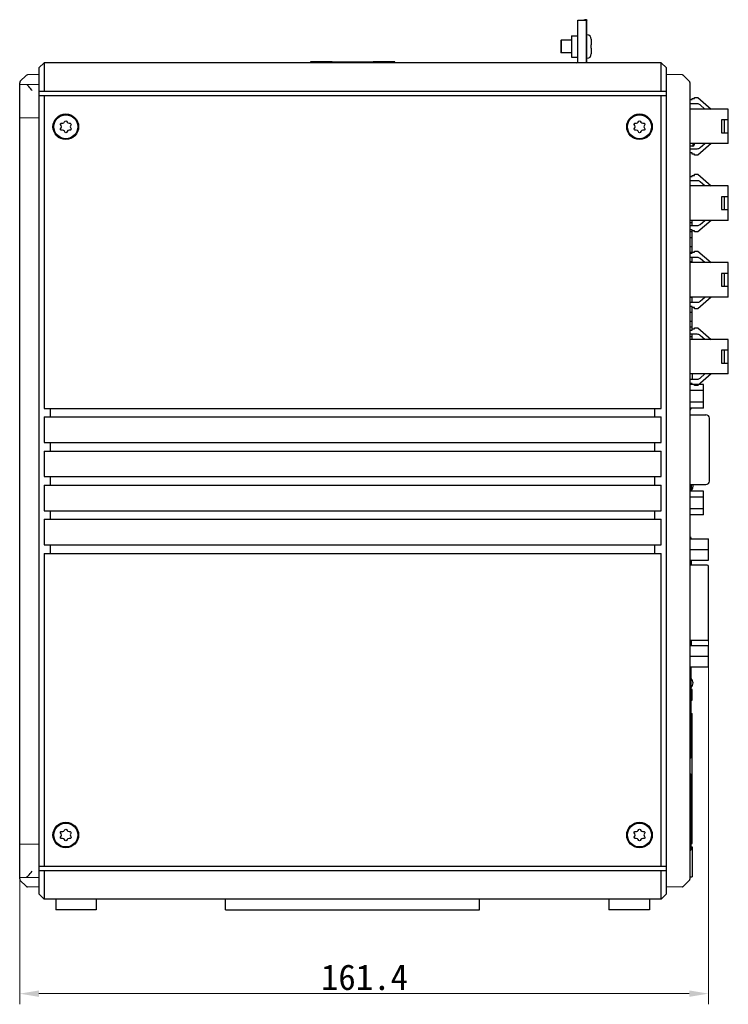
# Model space of a CAD drawing. Header units: millimetres. Extents: x 14 to 562, y 73 to 318.
# Tile 14 of 15: x 212 to 378, y 73 to 304. Entities that reach past the tile are written whole.
import ezdxf

# ---------------------------------------------------------------- set-up
doc = ezdxf.new("R2010")
doc.units = ezdxf.units.MM
doc.header["$LTSCALE"] = 32.67
doc.header["$PDMODE"] = 3
doc.header["$PDSIZE"] = 8
doc.layers.get('0').update_dxf_attribs({"linetype": 'CONTINUOUS', "lineweight": 30})
doc.layers.get('Defpoints').update_dxf_attribs({"linetype": 'CONTINUOUS'})
for name, color, linetype in [('00_COMPONENTS', 7, 'CONTINUOUS'), ('51__DRAFT_DIMS', 7, 'CONTINUOUS'), ('MANIFOLD_SOLID_BREP_5066', 7, 'CONTINUOUS')]:
    doc.layers.add(name, color=color, linetype=linetype)
doc.styles.get("Standard").update_dxf_attribs({"font": 'simfang.ttf'})
doc.dimstyles.new('DIMSTYLE_1', dxfattribs={"dimtxt": 6, "dimasz": 4.5, "dimexe": 2.5, "dimexo": 0, "dimgap": 0.75, "dimtad": 1, "dimdsep": 46, "dimtxsty": 'Standard', "dimblk": '_FILLED', "dimcen": 0.09, "dimclrd": 8, "dimclre": 8, "dimclrt": 7, "dimadec": 0, "dimazin": 0, "dimtp": 0.001, "dimtm": 0.001, "dimtfac": 1, "dimtofl": 0, "dimtmove": 0, "dimatfit": 2, "dimldrblk": '_FILLED', "dimfxl": 1, "dimtolj": 1, "dimlwd": 15, "dimlwe": 15, "dimarcsym": 0})

# ---------------------------------------------------------------- blocks, each defined once
blk = doc.blocks.new('_FILLED')
at = {"color": 0, "linetype": 'ByBlock'}
blk.add_solid([(0, 0), (-1, 0.167), (-1, -0.167)], dxfattribs=at)
blk = doc.blocks.new('*D6')
at = {"layer": '51__DRAFT_DIMS', "color": 8, "lineweight": 15, "transparency": 16777216}
for p, q in [((373.74, 159.18), (373.74, 73.48)), ((212.37, 111.05), (212.37, 73.48)), ((216.87, 75.98), (369.24, 75.98))]:
    blk.add_line(p, q, dxfattribs=at)
at = {"layer": 'Defpoints', "color": 0, "lineweight": 15, "transparency": 16777216}
for p in [(373.74, 159.18), (212.37, 111.05), (373.74, 75.98)]:
    blk.add_point(p, dxfattribs=at)
at = {"layer": '51__DRAFT_DIMS', "color": 8, "lineweight": 15, "transparency": 16777216, "xscale": 4.5, "yscale": 4.5, "zscale": 4.5, "rotation": 180}
blk.add_blockref('_FILLED', (212.37, 75.98), dxfattribs=at)
at = {"layer": '51__DRAFT_DIMS', "color": 8, "lineweight": 15, "transparency": 16777216, "xscale": 4.5, "yscale": 4.5, "zscale": 4.5}
blk.add_blockref('_FILLED', (373.74, 75.98), dxfattribs=at)
at = {"layer": '51__DRAFT_DIMS', "color": 7, "transparency": 16777216, "insert": (293.14, 82.84), "char_height": 6, "attachment_point": 2}
blk.add_mtext('\\A1;161.4', dxfattribs=at)

msp = doc.modelspace()

# ---------------------------------------------------------------- linework, layer by layer
at = {"layer": '00_COMPONENTS', "color": 7}
for p, q in [((343.122, 294.159), (343.122, 304.159)), ((343.122, 304.159), (345.122, 304.159)), ((344.535, 304.186), (344.79, 304.22)), ((344.539, 304.16), (345.181, 304.246)), ((345.181, 304.246), (344.79, 304.22)), ((345.122, 294.159), (345.122, 304.159)), ((345.222, 304.159), (345.122, 304.159)), ((345.222, 294.159), (345.222, 304.159)), ((341.622, 300.459), (343.122, 300.459)), ((341.622, 300.456), (341.622, 295.461)), ((345.272, 300.709), (345.222, 300.709)), ((339.122, 299.359), (339.222, 299.459)), ((339.122, 299.359), (339.122, 296.559)), ((339.222, 299.459), (339.222, 296.459)), ((341.622, 299.459), (339.222, 299.459)), ((346.272, 299.709), (346.271, 299.708)), ((346.271, 298.359), (346.272, 298.359)), ((346.272, 299.662), (346.272, 298.359)), ((339.122, 296.559), (339.222, 296.459)), ((341.622, 296.459), (339.222, 296.459)), ((341.622, 295.459), (343.122, 295.459)), ((346.272, 297.559), (346.271, 297.559)), ((346.271, 296.209), (346.272, 296.209)), ((346.272, 297.559), (346.272, 296.255)), ((218.072, 294.159), (216.872, 292.959)), ((218.072, 294.159), (218.072, 287.459)), ((362.672, 294.159), (218.072, 294.159)), ((280.461, 294.399), (280.461, 294.159)), ((285.572, 294.399), (280.461, 294.399)), ((285.372, 294.297), (285.372, 294.147)), ((285.572, 294.399), (295.172, 294.399)), ((300.283, 294.399), (295.172, 294.399)), ((295.372, 294.297), (295.372, 294.147)), ((300.283, 294.159), (300.283, 294.399)), ((345.272, 295.209), (345.222, 295.209)), ((362.672, 287.459), (362.672, 294.159)), ((362.672, 294.159), (363.872, 292.959)), ((213.888, 291.175), (212.518, 289.805)), ((216.872, 291.367), (214.233, 291.321)), ((216.872, 292.959), (216.872, 99.359)), ((363.872, 99.359), (363.872, 292.959)), ((367.61, 291.302), (363.872, 291.367)), ((369.284, 289.746), (367.817, 291.214)), ((212.372, 102.866), (212.372, 289.451)), ((212.372, 289.054), (216.872, 289.132)), ((369.372, 289.534), (369.372, 102.783)), ((216.872, 287.459), (363.872, 287.459)), ((216.872, 286.459), (363.872, 286.459)), ((218.072, 286.459), (218.072, 213.159)), ((362.672, 213.159), (362.672, 286.459)), ((369.372, 285.509), (369.871, 285.509)), ((371.096, 284.509), (369.372, 284.509)), ((369.871, 285.509), (369.871, 285.759)), ((369.871, 285.759), (370.471, 285.759)), ((370.471, 285.759), (370.471, 286.009)), ((370.471, 286.009), (371.271, 286.009)), ((371.271, 286.009), (374.372, 283.309)), ((372.849, 283.309), (371.753, 284.263)), ((378.372, 283.309), (369.372, 283.309)), ((378.372, 275.209), (378.372, 283.309)), ((216.872, 281.185), (212.372, 281.263)), ((376.772, 280.759), (376.772, 277.759)), ((378.372, 280.759), (376.772, 280.759)), ((377.372, 280.759), (377.372, 277.759)), ((376.772, 277.759), (378.372, 277.759)), ((378.372, 275.209), (369.372, 275.209)), ((370.372, 275.209), (370.372, 274.898)), ((374.372, 275.209), (371.271, 272.509)), ((371.753, 274.254), (372.849, 275.209)), ((370.082, 274.598), (369.372, 274.574)), ((369.372, 274.009), (371.096, 274.009)), ((369.871, 273.009), (369.372, 273.009)), ((369.871, 272.759), (369.871, 273.009)), ((370.471, 272.759), (369.871, 272.759)), ((370.471, 272.509), (370.471, 272.759)), ((371.271, 272.509), (370.471, 272.509)), ((369.871, 267.509), (369.871, 267.759)), ((369.871, 267.759), (370.471, 267.759)), ((370.471, 267.759), (370.471, 268.009)), ((370.471, 268.009), (371.271, 268.009)), ((371.271, 268.009), (374.372, 265.309)), ((369.372, 267.509), (369.871, 267.509)), ((371.096, 266.509), (369.372, 266.509)), ((372.849, 265.309), (371.753, 266.263)), ((378.372, 265.309), (369.372, 265.309)), ((378.372, 257.209), (378.372, 265.309)), ((378.372, 262.759), (376.772, 262.759)), ((376.772, 262.759), (376.772, 259.759)), ((377.372, 262.759), (377.372, 259.759)), ((376.772, 259.759), (378.372, 259.759)), ((378.372, 257.209), (369.372, 257.209)), ((369.872, 256.649), (369.372, 256.649)), ((369.872, 256.009), (369.872, 257.209)), ((374.372, 257.209), (371.271, 254.509)), ((371.753, 256.254), (372.849, 257.209)), ((369.372, 256.009), (371.096, 256.009)), ((369.871, 255.009), (369.372, 255.009)), ((369.372, 254.577), (369.872, 254.577)), ((369.871, 254.759), (369.871, 255.009)), ((370.471, 254.759), (369.871, 254.759)), ((369.872, 249.759), (369.872, 254.759)), ((370.471, 254.509), (370.471, 254.759)), ((371.271, 254.509), (370.471, 254.509)), ((369.872, 253.149), (369.372, 253.149)), ((369.372, 251.077), (369.872, 251.077)), ((369.872, 249.649), (369.372, 249.649)), ((369.372, 249.509), (369.871, 249.509)), ((369.871, 249.759), (370.471, 249.759)), ((369.871, 249.509), (369.871, 249.759)), ((370.471, 250.009), (371.271, 250.009)), ((370.471, 249.759), (370.471, 250.009)), ((371.271, 250.009), (374.372, 247.309)), ((371.096, 248.509), (369.372, 248.509)), ((369.372, 247.577), (369.872, 247.577)), ((378.372, 247.309), (369.372, 247.309)), ((369.872, 247.309), (369.872, 248.509)), ((372.849, 247.309), (371.753, 248.263)), ((378.372, 239.209), (378.372, 247.309)), ((378.372, 244.759), (376.772, 244.759)), ((376.772, 244.759), (376.772, 241.759)), ((377.372, 244.759), (377.372, 241.759)), ((376.772, 241.759), (378.372, 241.759)), ((378.372, 239.209), (369.372, 239.209)), ((369.872, 239.149), (369.372, 239.149)), ((369.372, 238.009), (371.096, 238.009)), ((369.872, 238.009), (369.872, 239.209)), ((374.372, 239.209), (371.271, 236.509)), ((371.753, 238.254), (372.849, 239.209)), ((369.871, 237.009), (369.372, 237.009)), ((369.872, 235.649), (369.372, 235.649)), ((369.871, 236.759), (369.871, 237.009)), ((370.471, 236.759), (369.871, 236.759)), ((369.872, 231.759), (369.872, 236.759)), ((370.471, 236.509), (370.471, 236.759)), ((371.271, 236.509), (370.471, 236.509)), ((369.372, 233.577), (369.872, 233.577)), ((369.872, 232.149), (369.372, 232.149)), ((369.372, 231.509), (369.871, 231.509)), ((369.871, 231.759), (370.471, 231.759)), ((369.871, 231.509), (369.871, 231.759)), ((370.471, 232.009), (371.271, 232.009)), ((370.471, 231.759), (370.471, 232.009)), ((371.271, 232.009), (374.372, 229.309)), ((371.096, 230.509), (369.372, 230.509)), ((378.372, 229.309), (369.372, 229.309)), ((372.849, 229.309), (371.753, 230.263)), ((378.372, 221.209), (378.372, 229.309)), ((378.372, 226.759), (376.772, 226.759)), ((376.772, 226.759), (376.772, 223.759)), ((377.372, 226.759), (377.372, 223.759)), ((376.772, 223.759), (378.372, 223.759)), ((378.372, 221.209), (369.372, 221.209)), ((369.372, 220.009), (371.096, 220.009)), ((369.872, 221.209), (369.872, 220.009)), ((374.372, 221.209), (371.271, 218.509)), ((371.753, 220.254), (372.849, 221.209)), ((369.871, 219.009), (369.372, 219.009)), ((370.471, 218.711), (369.372, 218.711)), ((369.871, 218.759), (369.871, 219.009)), ((370.471, 218.759), (369.871, 218.759)), ((369.872, 218.711), (369.872, 218.759)), ((370.471, 218.509), (370.471, 218.759)), ((371.271, 218.509), (370.471, 218.509)), ((218.072, 213.159), (362.672, 213.159)), ((219.572, 211.159), (219.572, 213.159)), ((361.172, 211.159), (361.172, 213.159)), ((369.572, 213.184), (369.572, 213.009)), ((218.072, 211.159), (218.072, 205.159)), ((218.072, 211.159), (362.672, 211.159)), ((362.672, 205.159), (362.672, 211.159)), ((218.072, 205.159), (362.672, 205.159)), ((218.072, 203.159), (218.072, 197.159)), ((218.072, 203.159), (362.672, 203.159)), ((219.572, 203.159), (219.572, 205.159)), ((361.172, 203.159), (361.172, 205.159)), ((362.672, 197.159), (362.672, 203.159)), ((218.072, 197.159), (362.672, 197.159)), ((219.572, 195.159), (219.572, 197.159)), ((361.172, 195.159), (361.172, 197.159)), ((218.072, 195.159), (218.072, 189.159)), ((218.072, 195.159), (362.672, 195.159)), ((362.672, 189.159), (362.672, 195.159)), ((369.672, 195.294), (369.672, 193.734)), ((218.072, 189.159), (362.672, 189.159)), ((218.072, 187.159), (218.072, 181.159)), ((218.072, 187.159), (362.672, 187.159)), ((219.572, 187.159), (219.572, 189.159)), ((361.172, 187.159), (361.172, 189.159)), ((362.672, 181.159), (362.672, 187.159)), ((369.472, 182.659), (369.372, 182.659)), ((369.372, 182.579), (369.392, 182.559)), ((369.372, 182.559), (373.742, 182.559)), ((369.472, 182.659), (369.472, 182.559)), ((369.672, 182.659), (369.672, 182.559)), ((373.742, 177.559), (373.742, 182.559)), ((218.072, 181.159), (362.672, 181.159)), ((219.572, 179.159), (219.572, 181.159)), ((361.172, 179.159), (361.172, 181.159)), ((369.372, 180.059), (373.742, 180.059)), ((218.072, 179.159), (218.072, 105.859)), ((218.072, 179.159), (362.672, 179.159)), ((362.672, 105.859), (362.672, 179.159)), ((369.372, 177.559), (373.742, 177.559)), ((373.442, 176.384), (369.372, 176.384)), ((369.672, 177.559), (369.672, 176.384)), ((373.742, 159.044), (373.742, 176.084)), ((373.442, 158.744), (369.372, 158.744)), ((369.372, 157.569), (373.742, 157.569)), ((369.672, 158.744), (369.672, 157.569)), ((373.742, 152.569), (373.742, 157.569)), ((369.372, 155.069), (373.742, 155.069)), ((369.372, 152.569), (373.742, 152.569)), ((369.672, 131.559), (369.672, 152.569)), ((369.583, 148.759), (369.372, 148.759)), ((369.672, 148.859), (369.422, 148.859)), ((369.422, 148.859), (369.422, 148.784)), ((369.422, 148.784), (369.672, 148.784)), ((369.942, 147.289), (369.672, 147.289)), ((369.942, 144.789), (369.942, 147.289)), ((369.672, 144.789), (369.942, 144.789)), ((369.672, 141.639), (369.872, 141.639)), ((369.872, 135.629), (369.872, 141.639)), ((369.942, 135.629), (369.672, 135.629)), ((369.942, 133.129), (369.942, 135.629)), ((369.372, 131.659), (369.583, 131.659)), ((369.672, 131.633), (369.422, 131.633)), ((369.422, 131.633), (369.422, 131.559)), ((369.422, 131.559), (369.672, 131.559)), ((369.942, 133.129), (369.672, 133.129)), ((369.872, 125.589), (369.872, 133.129)), ((369.583, 127.059), (369.372, 127.059)), ((369.672, 127.159), (369.422, 127.159)), ((369.422, 127.159), (369.422, 127.084)), ((369.422, 127.084), (369.672, 127.084)), ((369.672, 109.859), (369.672, 127.159)), ((369.942, 125.589), (369.672, 125.589)), ((369.942, 123.089), (369.942, 125.589)), ((369.672, 123.089), (369.942, 123.089)), ((369.872, 113.929), (369.872, 123.089)), ((369.942, 113.929), (369.672, 113.929)), ((369.942, 111.429), (369.942, 113.929)), ((212.372, 111.054), (216.872, 111.132)), ((369.942, 111.429), (369.672, 111.429)), ((369.672, 111.159), (369.872, 111.159)), ((369.872, 111.159), (369.872, 111.429)), ((369.372, 109.959), (369.583, 109.959)), ((369.672, 109.933), (369.422, 109.933)), ((369.422, 109.933), (369.422, 109.859)), ((369.422, 109.859), (369.672, 109.859)), ((369.672, 110.359), (369.872, 110.359)), ((369.872, 110.357), (369.872, 103.36)), ((216.872, 105.859), (363.872, 105.859)), ((216.872, 104.859), (363.872, 104.859)), ((218.072, 104.859), (218.072, 98.159)), ((362.672, 98.159), (362.672, 104.859)), ((212.372, 103.263), (216.872, 103.185)), ((212.518, 102.512), (213.888, 101.143)), ((369.284, 102.571), (367.817, 101.103)), ((369.472, 103.359), (369.872, 103.359)), ((216.872, 100.95), (214.233, 100.996)), ((218.072, 98.159), (216.872, 99.359)), ((362.672, 98.159), (363.872, 99.359)), ((367.61, 101.015), (363.872, 100.95)), ((362.672, 98.159), (218.072, 98.159)), ((220.822, 98.159), (220.822, 95.659)), ((230.322, 98.159), (230.322, 95.659)), ((260.622, 95.659), (260.622, 98.159)), ((320.122, 95.659), (320.122, 98.159)), ((350.422, 98.159), (350.422, 95.659)), ((359.922, 98.159), (359.922, 95.659)), ((230.322, 95.659), (220.822, 95.659)), ((260.622, 95.659), (320.122, 95.659)), ((359.922, 95.659), (350.422, 95.659))]:
    msp.add_line(p, q, dxfattribs=at)
at = {"layer": '00_COMPONENTS', "color": 4}
for p, q in [((282.131, 294.159), (282.372, 294.399)), ((295.583, 294.159), (295.824, 294.399)), ((298.946, 294.159), (299.187, 294.399)), ((370.082, 275.209), (370.082, 274.598)), ((369.872, 229.884), (369.372, 229.884)), ((369.872, 229.309), (369.872, 230.509))]:
    msp.add_line(p, q, dxfattribs=at)
at = {"layer": '00_COMPONENTS', "color": 7}
for centre, radius in [((223.172, 279.159), 3), ((223.172, 279.159), 2.8), ((357.572, 279.159), 3), ((357.572, 279.159), 2.8), ((223.172, 113.159), 3), ((223.172, 113.159), 2.8), ((357.572, 113.159), 3), ((357.572, 113.159), 2.8)]:
    msp.add_circle(centre, radius, dxfattribs=at)
for centre, radius, start, end in [((345.125, 304.159), 0.097, 0.00016, 3.02436), ((345.272, 299.709), 1, 0, 90), ((345.219, 299.662), 1.053, 359.99928, 2.51106), ((345.272, 296.209), 1, 270, 0), ((345.22, 296.255), 1.052, 357.90482, 358.32238), ((345.221, 296.255), 1.051, 357.48794, 357.90482), ((345.217, 296.255), 1.055, 359.57947, 0.00002), ((345.218, 296.255), 1.054, 359.15971, 359.57947), ((345.219, 296.255), 1.053, 358.74068, 359.15971), ((345.22, 296.255), 1.053, 358.32238, 358.74067), ((342.922, 294.359), 0.2, 270, 0), ((214.242, 290.821), 0.5, 91, 135), ((367.605, 291.002), 0.3, 45, 89), ((212.872, 289.451), 0.5, 135, 180), ((368.722, 289.601), 0.5, 40, 45), ((369.072, 289.534), 0.3, 0, 45), ((371.096, 283.509), 1, 48.95698, 90), ((223.172, 279.159), 1.4, 145.90414, 153.13631), ((221.66, 279.159), 0.488, 327.1925, 32.8075), ((222.486, 280.379), 0.372, 265.30431, 334.69569), ((223.913, 280.442), 0.462, 206.76577, 273.23423), ((224.572, 279.174), 0.372, 145.30431, 214.69569), ((357.572, 279.159), 1.4, 145.90414, 153.13631), ((356.06, 279.159), 0.488, 327.1925, 32.8075), ((356.886, 280.379), 0.372, 265.30431, 334.69569), ((358.313, 280.442), 0.462, 206.76577, 273.23423), ((358.972, 279.174), 0.372, 145.30431, 214.69569), ((222.431, 277.876), 0.462, 26.76577, 93.23423), ((223.928, 277.849), 0.488, 87.1925, 152.8075), ((356.831, 277.876), 0.462, 26.76577, 93.23423), ((358.328, 277.849), 0.488, 87.1925, 152.8075), ((370.072, 274.898), 0.3, 272, 0), ((371.096, 275.009), 1, 270, 311.04302), ((371.096, 265.509), 1, 48.95698, 90), ((371.096, 257.009), 1, 270, 311.04302), ((371.096, 247.509), 1, 48.95698, 90), ((371.096, 239.009), 1, 270, 311.04302), ((371.096, 229.509), 1, 48.95698, 90), ((371.096, 221.009), 1, 270, 311.04302), ((369.172, 213.009), 0.4, 300.00737, 0), ((368.613, 194.899), 1.5, 314.92575, 15.27028), ((369.272, 182.659), 0.4, 0, 75.49601), ((369.272, 182.659), 0.2, 0, 59.99123), ((373.442, 176.084), 0.3, 0, 90), ((368.613, 159.669), 1.5, 314.92575, 321.9208), ((373.442, 159.044), 0.3, 270, 0), ((369.172, 148.859), 0.5, 0, 66.41332), ((368.613, 148.799), 1.5, 314.92575, 45.07425), ((369.172, 131.559), 0.5, 293.58262, 0), ((369.172, 131.559), 0.25, 323.19398, 0), ((369.172, 127.159), 0.5, 0, 66.41332), ((223.172, 113.159), 1.4, 145.90414, 153.13631), ((221.66, 113.159), 0.488, 327.1925, 32.8075), ((222.486, 114.379), 0.372, 265.30431, 334.69569), ((223.913, 114.442), 0.462, 206.76577, 273.23423), ((224.572, 113.174), 0.372, 145.30431, 214.69569), ((357.572, 113.159), 1.4, 145.90414, 153.13631), ((356.06, 113.159), 0.488, 327.1925, 32.8075), ((356.886, 114.379), 0.372, 265.30431, 334.69569), ((358.313, 114.442), 0.462, 206.76577, 273.23423), ((358.972, 113.174), 0.372, 145.30431, 214.69569), ((222.431, 111.876), 0.462, 26.76577, 93.23423), ((223.928, 111.849), 0.488, 87.1925, 152.8075), ((356.831, 111.876), 0.462, 26.76577, 93.23423), ((358.328, 111.849), 0.488, 87.1925, 152.8075), ((369.172, 109.859), 0.5, 293.58262, 0), ((369.172, 109.859), 0.25, 323.19398, 0), ((212.872, 102.866), 0.5, 180, 225), ((369.072, 102.783), 0.3, 315, 0), ((369.522, 103.059), 0.3, 99.59407, 120.01075), ((214.242, 101.496), 0.5, 225, 269), ((367.605, 101.315), 0.3, 271, 315.00001)]:
    msp.add_arc(centre, radius, start, end, dxfattribs=at)
for points, knots in [([(345.181, 304.246), (345.187, 304.24), (345.207, 304.216), (345.221, 304.186), (345.222, 304.164)], [0, 0, 0, 0, 0.2829102, 1, 1, 1, 1]), ([(285.472, 294.397), (285.447, 294.397), (285.393, 294.376), (285.372, 294.323), (285.372, 294.297)], [0, 0, 0, 0, 0.5000265, 1, 1, 1, 1]), ([(285.472, 294.397), (285.472, 294.4), (285.488, 294.395), (285.513, 294.403), (285.549, 294.399), (285.572, 294.399)], [0, 0, 0, 0, 0.0791588, 0.2963811, 1, 1, 1, 1]), ([(295.172, 294.399), (295.196, 294.399), (295.231, 294.403), (295.257, 294.395), (295.272, 294.4), (295.272, 294.397)], [0, 0, 0, 0, 0.7107528, 0.9241614, 1, 1, 1, 1]), ([(295.272, 294.397), (295.298, 294.397), (295.351, 294.376), (295.372, 294.323), (295.372, 294.297)], [0, 0, 0, 0, 0.5000269, 1, 1, 1, 1]), ([(215.32, 287.659), (215.211, 287.779), (214.784, 288.253), (214.357, 288.727), (214.041, 289.083)], [0, 0, 0, 0, 0.2538934, 1, 1, 1, 1]), ([(222.07, 279.423), (221.938, 279.628), (221.842, 279.935), (222.172, 280.024), (222.455, 280.008)], [0, 0, 0, 0, 0.4792334, 1, 1, 1, 1]), ([(222.822, 280.22), (222.934, 280.456), (223.177, 280.664), (223.391, 280.45), (223.5, 280.233)], [0, 0, 0, 0, 0.5049985, 1, 1, 1, 1]), ([(223.939, 279.98), (224.181, 279.994), (224.473, 279.916), (224.415, 279.601), (224.266, 279.386)], [0, 0, 0, 0, 0.4950015, 1, 1, 1, 1]), ([(356.47, 279.423), (356.338, 279.628), (356.242, 279.935), (356.572, 280.024), (356.855, 280.008)], [0, 0, 0, 0, 0.4792334, 1, 1, 1, 1]), ([(357.222, 280.22), (357.334, 280.456), (357.577, 280.664), (357.791, 280.45), (357.9, 280.233)], [0, 0, 0, 0, 0.5049985, 1, 1, 1, 1]), ([(358.339, 279.98), (358.581, 279.994), (358.873, 279.916), (358.815, 279.601), (358.666, 279.386)], [0, 0, 0, 0, 0.4950015, 1, 1, 1, 1]), ([(222.405, 278.337), (222.163, 278.323), (221.868, 278.404), (221.943, 278.697), (222.07, 278.894)], [0, 0, 0, 0, 0.5046054, 1, 1, 1, 1]), ([(223.494, 278.072), (223.387, 277.863), (223.17, 277.652), (222.953, 277.867), (222.844, 278.084)], [0, 0, 0, 0, 0.4953946, 1, 1, 1, 1]), ([(224.266, 278.962), (224.424, 278.734), (224.476, 278.407), (224.187, 278.325), (223.952, 278.336)], [0, 0, 0, 0, 0.524726, 1, 1, 1, 1]), ([(356.805, 278.337), (356.563, 278.323), (356.268, 278.404), (356.343, 278.697), (356.47, 278.894)], [0, 0, 0, 0, 0.5046054, 1, 1, 1, 1]), ([(357.894, 278.072), (357.787, 277.863), (357.57, 277.652), (357.353, 277.867), (357.244, 278.084)], [0, 0, 0, 0, 0.4953946, 1, 1, 1, 1]), ([(358.666, 278.962), (358.824, 278.734), (358.876, 278.407), (358.587, 278.325), (358.352, 278.336)], [0, 0, 0, 0, 0.524726, 1, 1, 1, 1]), ([(369.422, 148.784), (369.422, 148.78), (369.42, 148.772), (369.41, 148.764), (369.395, 148.759), (369.384, 148.759), (369.377, 148.759)], [0, 0, 0, 0, 0.1975275, 0.3993111, 0.6588643, 1, 1, 1, 1]), ([(369.583, 148.759), (369.596, 148.759), (369.619, 148.76), (369.648, 148.763), (369.672, 148.774), (369.672, 148.784)], [0, 0, 0, 0, 0.3987658, 0.6934224, 1, 1, 1, 1]), ([(369.377, 131.659), (369.384, 131.659), (369.395, 131.658), (369.41, 131.654), (369.42, 131.645), (369.422, 131.637), (369.422, 131.633)], [0, 0, 0, 0, 0.3411359, 0.6006893, 0.8024725, 1, 1, 1, 1]), ([(369.672, 131.633), (369.672, 131.643), (369.648, 131.655), (369.619, 131.657), (369.596, 131.659), (369.583, 131.659)], [0, 0, 0, 0, 0.3065774, 0.6012341, 1, 1, 1, 1]), ([(369.422, 127.084), (369.422, 127.08), (369.42, 127.072), (369.41, 127.064), (369.395, 127.059), (369.384, 127.059), (369.377, 127.059)], [0, 0, 0, 0, 0.1975275, 0.3993111, 0.6588643, 1, 1, 1, 1]), ([(369.583, 127.059), (369.596, 127.059), (369.619, 127.06), (369.648, 127.063), (369.672, 127.074), (369.672, 127.084)], [0, 0, 0, 0, 0.3987658, 0.6934224, 1, 1, 1, 1]), ([(222.07, 113.423), (221.938, 113.628), (221.842, 113.935), (222.172, 114.024), (222.455, 114.008)], [0, 0, 0, 0, 0.4792334, 1, 1, 1, 1]), ([(222.822, 114.22), (222.934, 114.456), (223.177, 114.664), (223.391, 114.45), (223.5, 114.233)], [0, 0, 0, 0, 0.5049985, 1, 1, 1, 1]), ([(223.939, 113.98), (224.181, 113.994), (224.473, 113.916), (224.415, 113.601), (224.266, 113.386)], [0, 0, 0, 0, 0.4950015, 1, 1, 1, 1]), ([(356.47, 113.423), (356.338, 113.628), (356.242, 113.935), (356.572, 114.024), (356.855, 114.008)], [0, 0, 0, 0, 0.4792334, 1, 1, 1, 1]), ([(357.222, 114.22), (357.334, 114.456), (357.577, 114.664), (357.791, 114.45), (357.9, 114.233)], [0, 0, 0, 0, 0.5049985, 1, 1, 1, 1]), ([(358.339, 113.98), (358.581, 113.994), (358.873, 113.916), (358.815, 113.601), (358.666, 113.386)], [0, 0, 0, 0, 0.4950015, 1, 1, 1, 1]), ([(222.405, 112.337), (222.163, 112.323), (221.868, 112.404), (221.943, 112.697), (222.07, 112.894)], [0, 0, 0, 0, 0.5046054, 1, 1, 1, 1]), ([(223.494, 112.072), (223.387, 111.863), (223.17, 111.652), (222.953, 111.867), (222.844, 112.084)], [0, 0, 0, 0, 0.4953946, 1, 1, 1, 1]), ([(224.266, 112.962), (224.424, 112.734), (224.476, 112.407), (224.187, 112.325), (223.952, 112.336)], [0, 0, 0, 0, 0.524726, 1, 1, 1, 1]), ([(356.805, 112.337), (356.563, 112.323), (356.268, 112.404), (356.343, 112.697), (356.47, 112.894)], [0, 0, 0, 0, 0.5046054, 1, 1, 1, 1]), ([(357.894, 112.072), (357.787, 111.863), (357.57, 111.652), (357.353, 111.867), (357.244, 112.084)], [0, 0, 0, 0, 0.4953946, 1, 1, 1, 1]), ([(358.666, 112.962), (358.824, 112.734), (358.876, 112.407), (358.587, 112.325), (358.352, 112.336)], [0, 0, 0, 0, 0.524726, 1, 1, 1, 1]), ([(369.377, 109.959), (369.384, 109.959), (369.395, 109.958), (369.41, 109.954), (369.42, 109.945), (369.422, 109.937), (369.422, 109.933)], [0, 0, 0, 0, 0.3411359, 0.6006893, 0.8024725, 1, 1, 1, 1]), ([(369.672, 109.933), (369.672, 109.943), (369.648, 109.955), (369.619, 109.957), (369.596, 109.959), (369.583, 109.959)], [0, 0, 0, 0, 0.3065774, 0.6012341, 1, 1, 1, 1]), ([(214.041, 103.234), (214.145, 103.351), (214.569, 103.827), (214.997, 104.301), (215.32, 104.659)], [0, 0, 0, 0, 0.2445228, 1, 1, 1, 1])]:
    msp.add_open_spline(points, degree=3, knots=knots, dxfattribs=at)
for points in [[(346.272, 297.959), (346.272, 298.092), (346.272, 298.225), (346.271, 298.359)], [(346.271, 297.559), (346.272, 297.692), (346.272, 297.825), (346.272, 297.959)]]:
    msp.add_open_spline(points, degree=3, dxfattribs=at)
at = {"layer": 'MANIFOLD_SOLID_BREP_5066', "color": 7}
for p, q in [((372.592, 218.724), (369.372, 218.724)), ((372.592, 217.339), (369.372, 217.339)), ((372.592, 213.184), (372.592, 218.724)), ((372.592, 214.569), (369.372, 214.569)), ((372.592, 213.184), (369.372, 213.184)), ((369.372, 211.624), (373.142, 211.624)), ((373.942, 196.094), (373.942, 210.824)), ((369.372, 195.294), (373.142, 195.294)), ((372.592, 193.734), (369.372, 193.734)), ((372.592, 192.349), (369.372, 192.349)), ((372.592, 188.194), (372.592, 193.734)), ((372.592, 189.579), (369.372, 189.579)), ((372.592, 188.194), (369.372, 188.194))]:
    msp.add_line(p, q, dxfattribs=at)
for centre, start, end in [((373.142, 210.824), 0, 90), ((373.142, 196.094), 270, 0)]:
    msp.add_arc(centre, 0.8, start, end, dxfattribs=at)

# ---------------------------------------------------------------- dimensions: what is measured, and where the dimension line sits
at = {"layer": '51__DRAFT_DIMS', "color": 4}
dim = msp.add_linear_dim(base=(373.742, 75.983), p1=(212.372, 111.054), p2=(373.742, 159.184), text='161.4', dimstyle='DIMSTYLE_1', dxfattribs=at)
dim.commit()
dim.dimension.update_dxf_attribs({"geometry": '*D6', "text_midpoint": (293.142, 75.983), "dimtype": 160})

doc.saveas('drawing.dxf')
